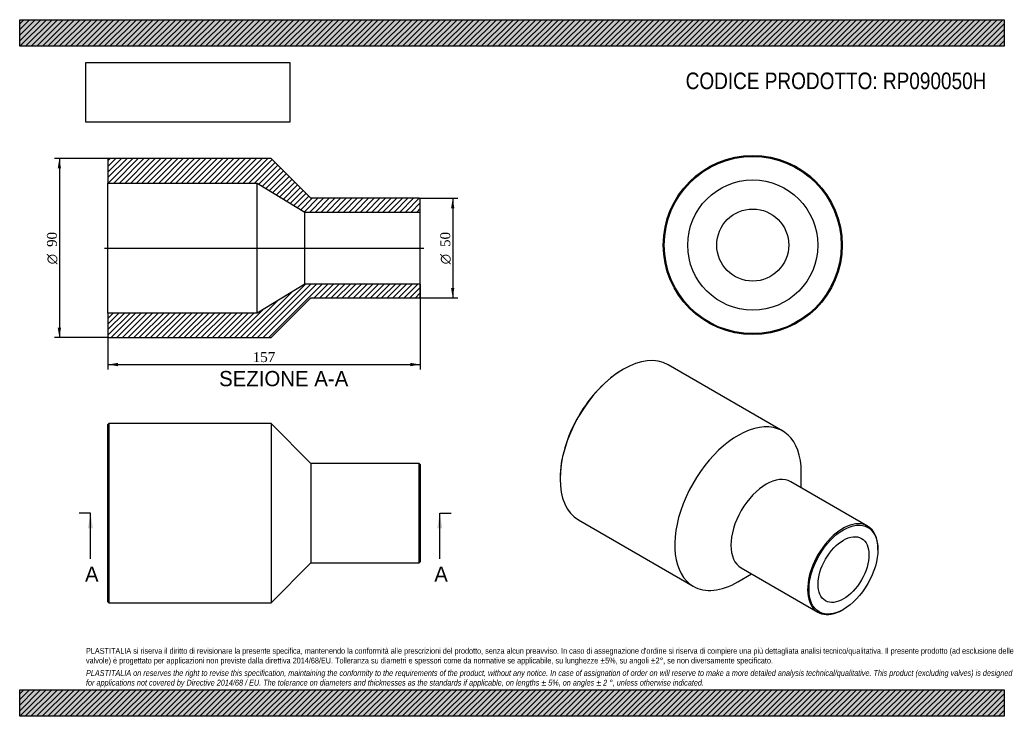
# Model space of a CAD drawing. Header units: millimetres. Extents: x 0 to 495, y 0 to 350.
import ezdxf
from ezdxf.enums import TextEntityAlignment as Align
from ezdxf.lldxf.tags import DXFTag

# ---------------------------------------------------------------- set-up
doc = ezdxf.new("R2010")
doc.units = ezdxf.units.MM
doc.header["$LTSCALE"] = 1.666667
for name, color, linetype in [('Default', 7, 'Continuous'), ('DV4_Default', 7, 'Continuous'), ('RP090050H', 7, 'Continuous')]:
    doc.layers.add(name, color=color, linetype=linetype)
doc.styles.add('SEACAD_Solid_Edge_ANSI', font='seans.ttf')
doc.styles.add('SEACAD_Solid_Edge_ANSI1_Symbols', font='semeca1.ttf')
doc.styles.add('SEACAD_Times_New_Roman', font='times.ttf')
tags = doc.linetypes.add('CENTER2', pattern=[28.575, 19.05, -3.175, 3.175, -3.175]).pattern_tags.tags
tags[10:11] = [DXFTag(74, 4), DXFTag(75, 0), DXFTag(340, '0'), DXFTag(46, 0.0), DXFTag(50, 0.0), DXFTag(44, 0.0), DXFTag(45, 0.0)]
tags[8:9] = [DXFTag(74, 4), DXFTag(75, 0), DXFTag(340, '0'), DXFTag(46, 0.0), DXFTag(50, 0.0), DXFTag(44, 0.0), DXFTag(45, 0.0)]
tags[6:7] = [DXFTag(74, 4), DXFTag(75, 0), DXFTag(340, '0'), DXFTag(46, 0.0), DXFTag(50, 0.0), DXFTag(44, 0.0), DXFTag(45, 0.0)]
tags[4:5] = [DXFTag(74, 4), DXFTag(75, 0), DXFTag(340, '0'), DXFTag(46, 0.0), DXFTag(50, 0.0), DXFTag(44, 0.0), DXFTag(45, 0.0)]
doc.dimstyles.new('ANSImm', dxfattribs={"dimtxt": 5, "dimasz": 5, "dimexe": 2.5, "dimexo": 0, "dimgap": 1.25, "dimtad": 1, "dimdsep": 46, "dimtxsty": 'SEACAD_Times_New_Roman', "dimblk1": '_SE_FILLED', "dimblk2": '_SE_FILLED', "dimsah": 1, "dimcen": 2.5, "dimazin": 0, "dimtfac": 0.85, "dimtdec": 3, "dimtofl": 0, "dimtmove": 0, "dimatfit": 3, "dimfxl": 1, "dimarcsym": 0})
picture_1 = doc.add_image_def('image1.jpg', size_in_pixel=(4302, 1260))

# ---------------------------------------------------------------- blocks, each defined once
blk = doc.blocks.new('SE')
at = {"layer": 'RP090050H', "color": 7, "linetype": 'Continuous'}
for p, q in [((44.87, 147.09), (44.37, 146.59)), ((44.37, 57.59), (44.37, 146.59)), ((44.87, 147.09), (44.87, 57.09)), ((126.37, 147.09), (44.87, 147.09)), ((126.37, 147.09), (126.37, 57.09)), ((146.37, 127.09), (126.37, 147.09)), ((146.37, 127.09), (146.37, 77.09)), ((200.87, 127.09), (146.37, 127.09)), ((200.87, 77.09), (200.87, 127.09)), ((201.37, 126.59), (200.87, 127.09)), ((201.37, 126.59), (201.37, 77.59)), ((126.37, 57.09), (146.37, 77.09)), ((146.37, 77.09), (200.87, 77.09)), ((200.87, 77.09), (201.37, 77.59)), ((44.37, 57.59), (44.87, 57.09)), ((44.87, 57.09), (126.37, 57.09))]:
    blk.add_line(p, q, dxfattribs=at)
blk = doc.blocks.new('SE1')
at = {"layer": 'RP090050H', "color": 7, "linetype": 'Continuous'}
for p, q in [((303.48, 174.35), (303.12, 174.15)), ((383.61, 143.31), (325.98, 176.58)), ((271.66, 119.65), (271.66, 119.24)), ((392.93, 114.83), (392.93, 122.71)), ((426.29, 95.57), (387.75, 117.82)), ((280.98, 98.64), (338.61, 65.36)), ((431.46, 83.72), (431.46, 84.13)), ((362.75, 74.52), (401.29, 52.27)), ((361.11, 67.59), (367.93, 71.53)), ((413.79, 53.51), (414.14, 53.71))]:
    blk.add_line(p, q, dxfattribs=at)
for centre, major_axis, start_param, end_param in [((303.48, 137.61), (-22.5, -38.97), 3.141593, 6.283185), ((303.12, 137.81), (22.25, 38.54), 0.785398, 2.356195), ((361.11, 104.34), (-22.5, -38.97), 2.356195, 6.283185), ((375.25, 96.17), (-12.5, -21.65), 3.141593, 6.283185), ((413.79, 73.92), (12.5, 21.65), 0, 3.926991), ((413.79, 73.92), (12.5, 21.65), 5.497787, 6.283185), ((361.11, 104.34), (-22.5, -38.97), 0, 0.785398)]:
    blk.add_ellipse(centre, major_axis=major_axis, ratio=0.57735, start_param=start_param, end_param=end_param, dxfattribs=at)
for major_axis in [(-12.25, -21.22), (-9.05, -15.68)]:
    blk.add_ellipse((414.14, 73.72), major_axis=major_axis, ratio=0.57735, dxfattribs=at)
blk = doc.blocks.new('SE2')
at = {"layer": 'RP090050H', "color": 7, "linetype": 'Continuous'}
for radius in [45, 44.5, 32.7, 18.1]:
    blk.add_circle((368.54, 236.77), radius, dxfattribs=at)
blk = doc.blocks.new('SE4')
at = {"color": 7, "linetype": 'Continuous', "style": 'SEACAD_Solid_Edge_ANSI'}
blk.add_text('A', height=7.67, dxfattribs=at).set_placement((32.82, 75.25), align=Align.TOP_LEFT)
blk = doc.blocks.new('SE5')
at = {"color": 7, "linetype": 'Continuous', "style": 'SEACAD_Solid_Edge_ANSI'}
blk.add_text('A', height=7.67, dxfattribs=at).set_placement((208.42, 75.25), align=Align.TOP_LEFT)
blk = doc.blocks.new('SEANNOT_GROUP')
at = {"linetype": 'Continuous'}
blk.add_hatch(color=7, dxfattribs=at).paths.add_polyline_path([(36.86, 94.42), (35.58, 102.09), (34.3, 94.42)])
at = {"color": 7, "linetype": 'Continuous'}
blk.add_lwpolyline([(35.58, 79.09), (35.58, 102.09)], dxfattribs=at)
blk = doc.blocks.new('SEANNOT_GROUP1')
at = {"linetype": 'Continuous'}
blk.add_hatch(color=7, dxfattribs=at).paths.add_polyline_path([(212.46, 94.42), (211.18, 102.09), (209.91, 94.42)])
at = {"color": 7, "linetype": 'Continuous'}
blk.add_lwpolyline([(211.18, 79.09), (211.18, 102.09)], dxfattribs=at)
blk = doc.blocks.new('SE3')
at = {"layer": 'Default', "color": 7, "linetype": 'CENTER2'}
for p, q in [((35.58, 102.09), (29.83, 102.09)), ((211.18, 102.09), (216.93, 102.09))]:
    blk.add_line(p, q, dxfattribs=at)
at = {"layer": 'Default', "color": 7, "linetype": 'CENTER2', "const_width": 0.0001}
blk.add_lwpolyline([(35.58, 102.09), (211.18, 102.09)], dxfattribs=at)
at = {"layer": 'Default'}
for name in ['SEANNOT_GROUP', 'SEANNOT_GROUP1', 'SE4', 'SE5']:
    blk.add_blockref(name, (0, 0), dxfattribs=at)
blk = doc.blocks.new('SE6')
at = {"layer": 'RP090050H', "linetype": 'Continuous'}
h = blk.add_hatch(dxfattribs=at)
h.set_pattern_fill('LINE', scale=0.62992, angle=45, style=0)
h.paths.add_polyline_path([(146.37, 260.25), (126.37, 280.25), (44.87, 280.25), (44.37, 279.75), (44.37, 267.95), (119.37, 267.95), (143.37, 253.35), (201.37, 253.35), (201.37, 259.75), (200.87, 260.25)])
h = blk.add_hatch(dxfattribs=at)
h.set_pattern_fill('LINE', scale=0.62992, angle=45, style=0)
h.paths.add_polyline_path([(126.37, 190.25), (146.37, 210.25), (200.87, 210.25), (201.37, 210.75), (201.37, 217.15), (143.37, 217.15), (119.37, 202.55), (44.37, 202.55), (44.37, 190.75), (44.87, 190.25)])
at = {"layer": 'DV4_Default', "color": 7, "linetype": 'CENTER2'}
blk.add_line((42.62, 235.25), (203.12, 235.25), dxfattribs=at)
at = {"layer": 'RP090050H', "color": 7, "linetype": 'Continuous'}
for p, q in [((44.37, 279.75), (44.87, 280.25)), ((44.37, 279.75), (44.37, 267.95)), ((126.37, 280.25), (44.87, 280.25)), ((146.37, 260.25), (126.37, 280.25)), ((44.37, 202.55), (44.37, 267.95)), ((44.37, 267.95), (119.37, 267.95)), ((119.37, 202.55), (119.37, 267.95)), ((119.37, 267.95), (143.37, 253.35)), ((200.87, 260.25), (146.37, 260.25)), ((200.87, 260.25), (201.37, 259.75)), ((201.37, 253.35), (201.37, 259.75)), ((143.37, 217.15), (143.37, 253.35)), ((143.37, 253.35), (201.37, 253.35)), ((201.37, 217.15), (201.37, 253.35)), ((143.37, 217.15), (119.37, 202.55)), ((201.37, 217.15), (143.37, 217.15)), ((201.37, 210.75), (201.37, 217.15)), ((126.37, 190.25), (146.37, 210.25)), ((146.37, 210.25), (200.87, 210.25)), ((201.37, 210.75), (200.87, 210.25)), ((119.37, 202.55), (44.37, 202.55)), ((44.37, 202.55), (44.37, 190.75)), ((44.87, 190.25), (44.37, 190.75)), ((44.87, 190.25), (126.37, 190.25))]:
    blk.add_line(p, q, dxfattribs=at)
blk = doc.blocks.new('GDimGGroup')
at = {"layer": 'Default', "linetype": 'Continuous'}
for points in [[(218.53, 255.25), (217.69, 260.25), (216.86, 255.25)], [(218.53, 215.25), (216.86, 215.25), (217.69, 210.25)]]:
    blk.add_hatch(color=7, dxfattribs=at).paths.add_polyline_path(points)
at = {"layer": 'Default', "color": 7, "linetype": 'Continuous'}
for p, q in [((200.87, 260.25), (220.19, 260.25)), ((217.69, 260.25), (217.69, 210.25)), ((200.87, 210.25), (220.19, 210.25))]:
    blk.add_line(p, q, dxfattribs=at)
for s, style, p in [('50', 'SEACAD_Times_New_Roman', (211.44, 235.81)), ('O', 'SEACAD_Solid_Edge_ANSI1_Symbols', (211.44, 227.11))]:
    blk.add_text(s, height=5, rotation=90, dxfattribs=dict(at, style=style)).set_placement(p, align=Align.TOP_LEFT)
blk = doc.blocks.new('DMBLK119')
at = {"layer": 'Default', "linetype": 'Continuous'}
for points in [[(49.37, 175.9), (49.37, 177.57), (44.37, 176.73)], [(196.37, 175.9), (201.37, 176.73), (196.37, 177.57)]]:
    blk.add_hatch(color=7, dxfattribs=at).paths.add_polyline_path(points)
at = {"layer": 'Default', "color": 7, "linetype": 'Continuous'}
for p, q in [((201.37, 217.15), (201.37, 174.23)), ((44.37, 202.55), (44.37, 174.23)), ((44.37, 176.73), (201.37, 176.73))]:
    blk.add_line(p, q, dxfattribs=at)
at = {"layer": 'Default', "color": 7, "linetype": 'Continuous', "style": 'SEACAD_Times_New_Roman'}
blk.add_text('157', height=5, dxfattribs=at).set_placement((117.18, 182.98), align=Align.TOP_LEFT)
blk = doc.blocks.new('_SE_FILLED')
at = {"color": 0}
blk.add_line((0, 0), (-1, 0), dxfattribs=at)
blk.add_solid([(0, 0), (-1, -0.1665), (-1, 0.1665), (0, 0)], dxfattribs=at)
blk = doc.blocks.new('GDimGGroup1')
at = {"layer": 'Default', "linetype": 'Continuous'}
for points in [[(19.11, 275.25), (20.78, 275.25), (19.95, 280.25)], [(19.11, 195.25), (19.95, 190.25), (20.78, 195.25)]]:
    blk.add_hatch(color=7, dxfattribs=at).paths.add_polyline_path(points)
at = {"layer": 'Default', "color": 7, "linetype": 'Continuous'}
for p, q in [((44.87, 280.25), (17.45, 280.25)), ((19.95, 280.25), (19.95, 190.25)), ((44.87, 190.25), (17.45, 190.25))]:
    blk.add_line(p, q, dxfattribs=at)
for s, style, p in [('90', 'SEACAD_Times_New_Roman', (13.7, 235.81)), ('O', 'SEACAD_Solid_Edge_ANSI1_Symbols', (13.7, 227.11))]:
    blk.add_text(s, height=5, rotation=90, dxfattribs=dict(at, style=style)).set_placement(p, align=Align.TOP_LEFT)

msp = doc.modelspace()

# ---------------------------------------------------------------- hatches: boundary and pattern name
at = {"layer": 'Default', "linetype": 'Continuous'}
h = msp.add_hatch(dxfattribs=at)
h.set_pattern_fill('LINE', scale=0.62992, angle=45, style=0)
h.paths.add_polyline_path([(495, 336.667), (495, 350), (0, 350), (0, 336.667)])
for points in [[(495, 336.667), (495, 350), (0, 350), (0, 336.667)], [(495, 0), (495, 13.333), (0, 13.333), (0, 0)]]:
    msp.add_hatch(color=7, dxfattribs=at).paths.add_polyline_path(points)
h = msp.add_hatch(dxfattribs=at)
h.set_pattern_fill('LINE', scale=0.62992, angle=45, style=0)
h.paths.add_polyline_path([(495, 0), (495, 13.333), (0, 13.333), (0, 0)])

# ---------------------------------------------------------------- linework, layer by layer
at = {"layer": 'Default', "color": 7, "linetype": 'Continuous'}
for p, q in [((0, 350), (495, 350)), ((0, 336.667), (0, 350)), ((495, 350), (495, 336.667)), ((495, 336.667), (0, 336.667)), ((0, 13.333), (495, 13.333)), ((0, 0), (0, 13.333)), ((495, 13.333), (495, 0)), ((495, 0), (0, 0))]:
    msp.add_line(p, q, dxfattribs=at)

# ---------------------------------------------------------------- block references
at = {"layer": 'Default'}
for name in ['GDimGGroup1', 'SE6', 'SE2', 'GDimGGroup', 'SE1', 'SE', 'SE3']:
    msp.add_blockref(name, (0, 0), dxfattribs=at)

# ---------------------------------------------------------------- texts
at = {"layer": 'Default', "color": 7, "linetype": 'Continuous', "style": 'SEACAD_Solid_Edge_ANSI'}
msp.add_text('SEZIONE A-A', height=7.66667, dxfattribs=at).set_placement((100.251, 173.509), align=Align.TOP_LEFT)
at = {"layer": 'Default', "attachment_point": 1}
for s, insert, char_height, width in [('{\\fArial Narrow|b0||i0||c0|p34;\\C7;\\H8.333333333;\\W1.;CODICE PRODOTTO: RP090050H}', (334.815, 323.439), 8.33333, 151.6913), ("{\\fArial Narrow|b0||i0||c0|p34;\\C7;\\H2.916666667;\\W1.;PLASTITALIA si riserva il diritto di revisionare la presente specifica, mantenendo la conformità alle prescrizioni del prodotto, senza alcun preavviso. In caso di assegnazione d'ordine si riserva di compiere una più dettagliata analisi tecnico/qualitativa. Il presente prodotto (ad esclusione delle \\P}{\\fArial Narrow|b0||i0||c0|p34;\\C7;\\H2.916666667;\\W1.;valvole) è progettato per applicazioni non previste dalla direttiva 2014/68/EU. Tolleranza su diametri e spessori come da normative se applicabile, su lunghezze ±5%, su angoli ±2°, se non diversamente specificato.\\P}{\\fArial Narrow|b0||i0||c0|p34;\\C7;\\H0.8333333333;\\W1.;   \\P}{\\fArial Narrow|b0||i1||c0|p34;\\C7;\\H2.916666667;\\W1.;PLASTITALIA on reserves the right to revise this specification, maintaining the conformity to the requirements of the product, without any notice. In case of assignation of order on will reserve to make a more detailed analysis technical/qualitative. This product (excluding valves) is designed \\P}{\\fArial Narrow|b0||i1||c0|p34;\\C7;\\H2.916666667;\\W1.;for applications not covered by Directive 2014/68 / EU. The tolerance on diameters and thicknesses as the standards if applicable, on lengths ± 5%, on angles ± 2 °, unless otherwise indicated.\\P}", (33.333, 34.337), 2.916667, 428.33333)]:
    msp.add_mtext(s, dxfattribs=dict(at, insert=insert, char_height=char_height, width=width))

# ---------------------------------------------------------------- dimensions: what is measured, and where the dimension line sits
at = {"layer": 'Default', "color": 7, "linetype": 'Continuous'}
dim = msp.add_linear_dim(base=(201.365, 176.734), p1=(44.365, 202.554), p2=(201.365, 217.154), text='\\A1;<>', dimstyle='ANSImm', dxfattribs=at)
dim.commit()
dim.dimension.update_dxf_attribs({"geometry": 'DMBLK119', "text_midpoint": (122.865, 176.734), "dimtype": 160})

# ---------------------------------------------------------------- pictures from other files: only their frames are drawn
image = msp.add_image(picture_1, insert=(33.333, 298.505), size_in_units=(102.429, 30))
image.dxf.flags = 7

doc.saveas('drawing.dxf')
